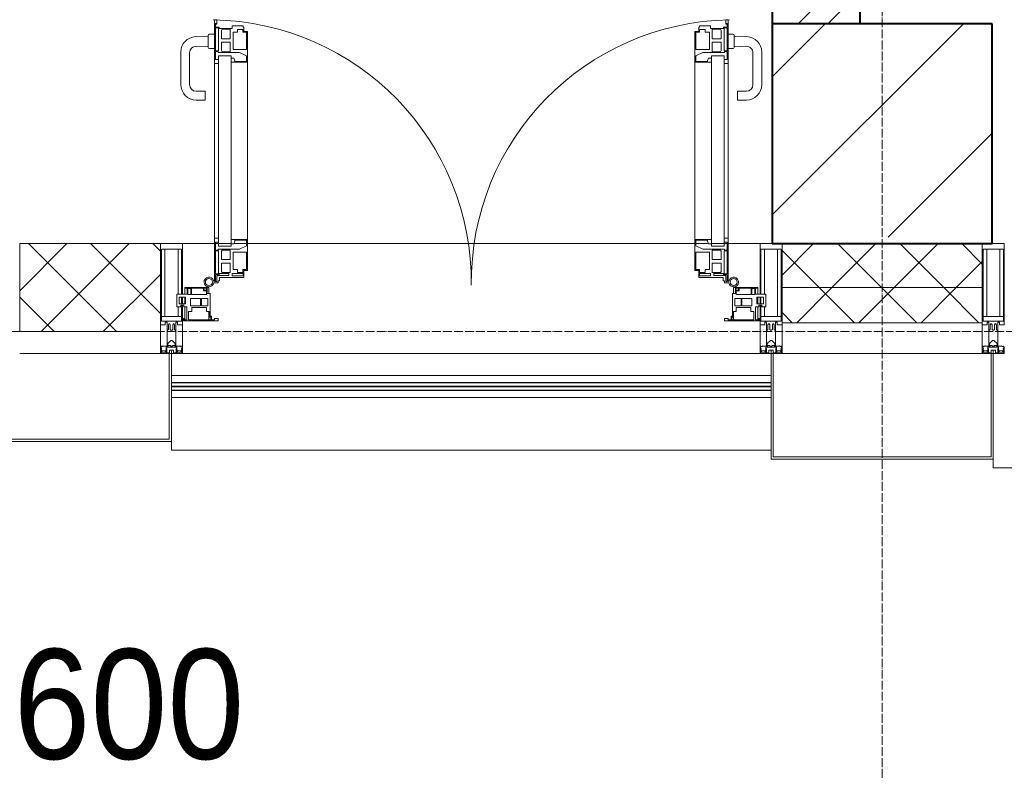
# Model space of a CAD drawing. Header units: millimetres. Extents: x -816133 to 919604, y 87941 to 147341.
# Tile 64 of 201: x -40012 to -37774, y 119574 to 121283. Entities that reach past the tile are written whole.
import ezdxf

# ---------------------------------------------------------------- set-up
doc = ezdxf.new("R2010")
doc.units = ezdxf.units.MM
doc.linetypes.add('ADSK_Линия сетки', pattern=[25, 20, -2.5, 0, -2.5])
doc.linetypes.add('Линия сетки', pattern=[25, 20, -2.5, 0, -2.5])
for name, color, linetype, lineweight in [('A-010-D_DIM', 7, 'Continuous', 9), ('A-200-M_WALL', 7, 'Continuous', 18), ('A-200-M_WALL_INT', 7, 'Continuous', 18), ('A-200-M_WALL_PAT', 7, 'Continuous', 40), ('A-214-M_CURT_WALL', 7, 'Continuous', 18), ('A-215-M_CURT_PANEL', 7, 'Continuous', 18), ('A-280-M_COLUMN', 7, 'Continuous', 18), ('A-325-M_DOOR', 7, 'Continuous', 18), ('S-280-M_COLUMN', 7, 'Continuous', 18), ('Z-030-M_GRID', 7, 'Continuous', 9), ('Z-060-M_DETAIL', 7, 'Continuous', 18), ('Поручни', 252, 'Continuous', 5), ('СС-011-ПОЖ-СИГНАЛИЗАЦИЯ', 1, 'Continuous', 30)]:
    doc.layers.add(name, color=color, linetype=linetype, lineweight=lineweight)
doc.styles.add('Arial_3', font='arial.ttf', dxfattribs={"width": 0.9, "height": 500})

# ---------------------------------------------------------------- blocks, each defined once
blk = doc.blocks.new('10эт')
at = {"layer": 'S-280-M_COLUMN', "lineweight": 9}
h = blk.add_hatch(dxfattribs=at)
h.set_pattern_fill('FP_19', color=9, style=0, pattern_type=2)
h.set_pattern_definition([(45, (221501.7, 104051.05), (-314.309, 314.309), []), (45, (221816.03, 104051.05), (-314.309, 314.309), [555.625, -111.125, 3.353, -107.772])])
h.paths.add_polyline_path([(322501.7, 119651.1), (322501.7, 120151.1), (322001.7, 120151.1), (322001.7, 119651.1), (322179.8, 119651.1)])
at = {"layer": 'A-200-M_WALL', "color": 9, "lineweight": 9}
for p, q in [((320611.7, 119651.1), (320291.7, 119651.1)), ((320291.7, 119651.1), (320291.7, 119451.1)), ((320611.7, 119451.1), (320611.7, 119651.1)), ((322024.2, 119651.1), (322024.2, 119471.1)), ((322479.2, 119471.1), (322479.2, 119651.1)), ((322479.2, 119551.1), (322024.2, 119551.1)), ((322024.2, 119471.1), (322479.2, 119471.1)), ((320291.7, 119451.1), (320611.7, 119451.1))]:
    blk.add_line(p, q, dxfattribs=at)
at = {"layer": 'A-200-M_WALL_INT', "color": 9, "lineweight": 40}
for p, q in [((322201.7, 120151.1), (322201.7, 127081.1)), ((322001.7, 123311.1), (322001.7, 120151.1))]:
    blk.add_line(p, q, dxfattribs=at)
at = {"layer": 'A-200-M_WALL_PAT', "color": 9, "linetype": 'Continuous', "lineweight": 9}
for p, q in [((322061, 120151.1), (322201.7, 120291.7)), ((322128.4, 120151.1), (322201.7, 120224.4))]:
    blk.add_line(p, q, dxfattribs=at)
at = {"layer": 'A-200-M_WALL_PAT', "color": 9, "linetype": 'Continuous', "lineweight": 5}
for p, q in [((320291.7, 119543.9), (320398.9, 119651.1)), ((320511.6, 119451.1), (320311.6, 119651.1)), ((320340.3, 119451.1), (320540.3, 119651.1)), ((320611.7, 119492.3), (320453, 119651.1)), ((320611.7, 119633.8), (320594.4, 119651.1)), ((322024.2, 119579.3), (322096, 119651.1)), ((322137.4, 119551.1), (322237.4, 119651.1)), ((322250.1, 119551.1), (322150.1, 119651.1)), ((322278.8, 119551.1), (322378.8, 119651.1)), ((322391.5, 119551.1), (322291.5, 119651.1)), ((322479.2, 119604.7), (322432.9, 119651.1)), ((322108.7, 119551.1), (322024.2, 119635.5)), ((322420.2, 119551.1), (322479.2, 119610.1)), ((320481.7, 119451.1), (320611.7, 119581)), ((322057.4, 119471.1), (322137.4, 119551.1)), ((322188.7, 119471.1), (322108.7, 119551.1)), ((322198.8, 119471.1), (322278.8, 119551.1)), ((322330.1, 119471.1), (322250.1, 119551.1)), ((322340.2, 119471.1), (322420.2, 119551.1)), ((322471.5, 119471.1), (322391.5, 119551.1)), ((320370.2, 119451.1), (320291.7, 119529.5)), ((322047.2, 119471.1), (322024.2, 119494.1))]:
    blk.add_line(p, q, dxfattribs=at)
at = {"layer": 'A-214-M_CURT_WALL', "color": 9, "lineweight": 5, "extrusion": (0, 0, -1)}
for p, q in [((320611.7, 119651.1), (320611.7, 119401.1)), ((320661.7, 119651.1), (320611.7, 119651.1)), ((320661.7, 119536.2), (320661.7, 119651.1)), ((321974.2, 119651.1), (321974.2, 119536.2)), ((322001.7, 119651.1), (321974.2, 119651.1)), ((322024.2, 119401.1), (322024.2, 119651.1)), ((322479.2, 119651.1), (322479.2, 119401.1)), ((322529.2, 119651.1), (322501.7, 119651.1)), ((320661.7, 119514.4), (320661.7, 119529.4)), ((321974.2, 119529.4), (321974.2, 119514.4)), ((320661.7, 119401.1), (320661.7, 119511.2)), ((321974.2, 119511.2), (321974.2, 119401.1)), ((320611.7, 119401.1), (320631.7, 119401.1)), ((320636.7, 119401.1), (320661.7, 119401.1)), ((321974.2, 119401.1), (321999.2, 119401.1)), ((322004.2, 119401.1), (322024.2, 119401.1)), ((322479.2, 119401.1), (322499.2, 119401.1)), ((322504.2, 119401.1), (322529.2, 119401.1))]:
    blk.add_line(p, q, dxfattribs=at)
at = {"layer": 'A-214-M_CURT_WALL', "color": 9, "lineweight": 5}
for p, q in [((320734.3, 119651.1), (320661.7, 119651.1)), ((320772, 119651.1), (320736.4, 119651.1)), ((320807.4, 119651.1), (320778.8, 119651.1)), ((321826.2, 119651.1), (320809.7, 119651.1)), ((321857.1, 119651.1), (321828.5, 119651.1)), ((321899.6, 119651.1), (321863.9, 119651.1)), ((321974.2, 119651.1), (321901.7, 119651.1)), ((321974.2, 119401.1), (320661.7, 119401.1))]:
    blk.add_line(p, q, dxfattribs=at)
at = {"layer": 'A-215-M_CURT_PANEL', "color": 9, "lineweight": 5}
for p, q in [((320717.7, 119551.1), (320666.7, 119551.1)), ((320666.7, 119551.1), (320666.7, 119549.6)), ((320710.4, 119549.8), (320716.4, 119549.8)), ((320710.4, 119545.5), (320710.4, 119549.8)), ((320716.4, 119549.8), (320716.4, 119545.5)), ((320717.7, 119537.6), (320717.7, 119551.1)), ((320721.7, 119551.1), (320717.7, 119551.1)), ((320721.7, 119537.6), (320721.7, 119551.1)), ((321914.2, 119551.1), (321914.2, 119537.6)), ((321918.2, 119551.1), (321914.2, 119551.1)), ((321969.2, 119551.1), (321918.2, 119551.1)), ((321918.2, 119551.1), (321918.2, 119537.6)), ((321919.5, 119545.5), (321919.5, 119549.8)), ((321919.5, 119549.8), (321925.5, 119549.8)), ((321925.5, 119549.8), (321925.5, 119545.5)), ((321969.2, 119549.6), (321969.2, 119551.1)), ((320672.1, 119536.2), (320648.7, 119536.2)), ((320648.7, 119536.2), (320648.7, 119507.7)), ((320653.8, 119514.4), (320653.8, 119529.4)), ((320653.8, 119529.4), (320668.8, 119529.4)), ((320666.7, 119549.6), (320672.1, 119549.6)), ((320666.7, 119549.6), (320666.7, 119536.2)), ((320666.7, 119529.4), (320666.7, 119514.4)), ((320668.8, 119529.4), (320668.8, 119514.4)), ((320672.1, 119549.6), (320672.1, 119536.2)), ((320673.7, 119535.6), (320673.7, 119549.3)), ((320673.7, 119549.3), (320680.7, 119549.3)), ((320680.7, 119535.6), (320673.7, 119535.6)), ((320680.7, 119549.3), (320680.7, 119535.6)), ((320682.1, 119535.3), (320682.1, 119549.5)), ((320682.1, 119549.5), (320709.1, 119549.5)), ((320716.1, 119535.3), (320682.1, 119535.3)), ((320709.1, 119549.5), (320709.1, 119543.9)), ((320709.1, 119543.9), (320716.1, 119543.9)), ((320716.4, 119545.5), (320710.4, 119545.5)), ((320716.1, 119543.9), (320716.1, 119535.3)), ((320724.7, 119537.6), (320717.7, 119537.6)), ((320724.7, 119485.9), (320724.7, 119537.6)), ((321918.2, 119537.6), (321911.2, 119537.6)), ((321911.2, 119537.6), (321911.2, 119485.9)), ((321925.5, 119545.5), (321919.5, 119545.5)), ((321919.8, 119535.3), (321919.8, 119543.9)), ((321919.8, 119543.9), (321926.8, 119543.9)), ((321953.8, 119535.3), (321919.8, 119535.3)), ((321926.8, 119543.9), (321926.8, 119549.5)), ((321926.8, 119549.5), (321953.8, 119549.5)), ((321953.8, 119549.5), (321953.8, 119535.3)), ((321955.2, 119549.3), (321962.2, 119549.3)), ((321955.2, 119535.6), (321955.2, 119549.3)), ((321962.2, 119535.6), (321955.2, 119535.6)), ((321962.2, 119549.3), (321962.2, 119535.6)), ((321963.8, 119536.2), (321963.8, 119549.6)), ((321963.8, 119549.6), (321969.2, 119549.6)), ((321987.2, 119536.2), (321963.8, 119536.2)), ((321967.1, 119529.4), (321982.1, 119529.4)), ((321967.1, 119514.4), (321967.1, 119529.4)), ((321969.2, 119536.2), (321969.2, 119549.6)), ((321969.2, 119514.4), (321969.2, 119529.4)), ((321982.1, 119529.4), (321982.1, 119514.4)), ((321987.2, 119507.7), (321987.2, 119536.2)), ((320648.7, 119507.7), (320657.7, 119507.7)), ((320668.8, 119514.4), (320653.8, 119514.4)), ((320657.7, 119507.7), (320657.7, 119511.2)), ((320657.7, 119511.2), (320664.7, 119511.2)), ((320664.7, 119511.2), (320664.7, 119507.7)), ((320664.7, 119507.7), (320671.7, 119507.7)), ((320666.7, 119507.7), (320666.7, 119477.8)), ((320671.7, 119507.7), (320671.7, 119477.8)), ((320680.1, 119509.8), (320680.1, 119526)), ((320680.1, 119526), (320702.8, 119526)), ((320702.8, 119509.8), (320680.1, 119509.8)), ((320682.7, 119496.6), (320682.7, 119506)), ((320682.7, 119506), (320715.9, 119506)), ((320702.8, 119526), (320702.8, 119509.8)), ((320705, 119509.8), (320705, 119526)), ((320705, 119526), (320719.3, 119526)), ((320719.3, 119509.8), (320705, 119509.8)), ((320715.9, 119506), (320715.9, 119496.6)), ((320719.3, 119526), (320719.3, 119509.8)), ((321916.7, 119526), (321930.9, 119526)), ((321916.7, 119509.8), (321916.7, 119526)), ((321930.9, 119509.8), (321916.7, 119509.8)), ((321920, 119496.6), (321920, 119506)), ((321920, 119506), (321953.2, 119506)), ((321930.9, 119526), (321930.9, 119509.8)), ((321933.1, 119526), (321955.8, 119526)), ((321933.1, 119509.8), (321933.1, 119526)), ((321955.8, 119509.8), (321933.1, 119509.8)), ((321953.2, 119506), (321953.2, 119496.6)), ((321955.8, 119526), (321955.8, 119509.8)), ((321964.2, 119477.8), (321964.2, 119507.7)), ((321964.2, 119507.7), (321971.2, 119507.7)), ((321982.1, 119514.4), (321967.1, 119514.4)), ((321969.2, 119477.8), (321969.2, 119507.7)), ((321971.2, 119507.7), (321971.2, 119511.2)), ((321971.2, 119511.2), (321978.2, 119511.2)), ((321978.2, 119511.2), (321978.2, 119507.7)), ((321978.2, 119507.7), (321987.2, 119507.7)), ((320675.5, 119477.4), (320675.5, 119496.6)), ((320675.5, 119496.6), (320682.7, 119496.6)), ((320715.9, 119496.6), (320722.2, 119496.6)), ((320721.7, 119477.2), (320721.7, 119496.6)), ((320722.2, 119496.6), (320722.2, 119490.1)), ((320722.2, 119490.1), (320723, 119489.3)), ((320723, 119489.3), (320723, 119484.2)), ((320723, 119484.2), (320726, 119484.2)), ((320727.7, 119485.9), (320724.7, 119485.9)), ((320726, 119484.2), (320726, 119477.4)), ((320727.7, 119477.6), (320727.7, 119485.9)), ((321911.2, 119485.9), (321908.2, 119485.9)), ((321908.2, 119485.9), (321908.2, 119477.6)), ((321909.9, 119477.4), (321909.9, 119484.2)), ((321909.9, 119484.2), (321912.9, 119484.2)), ((321912.9, 119489.3), (321913.7, 119490.1)), ((321912.9, 119484.2), (321912.9, 119489.3)), ((321913.7, 119490.1), (321913.7, 119496.6)), ((321913.7, 119496.6), (321920, 119496.6)), ((321914.2, 119496.6), (321914.2, 119477.2)), ((321953.2, 119496.6), (321960.4, 119496.6)), ((321960.4, 119496.6), (321960.4, 119477.4)), ((320665.2, 119480.5), (320663.7, 119480.5)), ((320663.7, 119480.5), (320663.7, 119475.6)), ((320663.7, 119475.6), (320742.7, 119475.6)), ((320665.2, 119477.8), (320665.2, 119480.5)), ((320671.7, 119477.8), (320665.2, 119477.8)), ((320726, 119477.4), (320675.5, 119477.4)), ((320734.1, 119477.6), (320727.7, 119477.6)), ((320742.7, 119480.6), (320734.1, 119480.6)), ((320734.1, 119480.6), (320734.1, 119477.6)), ((320742.7, 119475.6), (320742.7, 119480.6)), ((321901.8, 119480.6), (321893.2, 119480.6)), ((321893.2, 119480.6), (321893.2, 119475.6)), ((321893.2, 119475.6), (321972.2, 119475.6)), ((321901.8, 119477.6), (321901.8, 119480.6)), ((321908.2, 119477.6), (321901.8, 119477.6)), ((321960.4, 119477.4), (321909.9, 119477.4)), ((321970.7, 119477.8), (321964.2, 119477.8)), ((321972.2, 119480.5), (321970.7, 119480.5)), ((321970.7, 119480.5), (321970.7, 119477.8)), ((321972.2, 119475.6), (321972.2, 119480.5))]:
    blk.add_line(p, q, dxfattribs=at)
at = {"layer": 'A-280-M_COLUMN', "color": 9, "lineweight": 5}
for p, q in [((320611.7, 119401.1), (320291.7, 119401.1)), ((320631.7, 119401.1), (320636.7, 119401.1)), ((320631.7, 119206.1), (320631.7, 119401.1)), ((320636.7, 119401.1), (320636.7, 119201.1)), ((321999.2, 119401.1), (322004.2, 119401.1)), ((321999.2, 119161.1), (321999.2, 119401.1)), ((322004.2, 119401.1), (322004.2, 119166.1)), ((322479.2, 119401.1), (322024.2, 119401.1)), ((322499.2, 119401.1), (322504.2, 119401.1)), ((322499.2, 119166.1), (322499.2, 119401.1)), ((322504.2, 119401.1), (322504.2, 119161.1)), ((320636.7, 119201.1), (320266.7, 119201.1)), ((320271.7, 119206.1), (320631.7, 119206.1)), ((320636.7, 119181.1), (320636.7, 119201.1)), ((320636.7, 119181.1), (321999.2, 119181.1)), ((322504.2, 119161.1), (321999.2, 119161.1)), ((322004.2, 119166.1), (322499.2, 119166.1)), ((322504.2, 119141.1), (322504.2, 119161.1)), ((322504.2, 119141.1), (323866.7, 119141.1))]:
    blk.add_line(p, q, dxfattribs=at)
at = {"layer": 'A-325-M_DOOR', "color": 9, "lineweight": 5}
for p, q in [((320734.3, 120060.4), (320734.3, 120160)), ((320734.3, 120160), (320739.4, 120160)), ((320734.3, 120060.4), (320734.3, 120160)), ((320734.3, 120160), (320739.4, 120160)), ((320739.4, 120160), (320739.4, 120150)), ((320739.4, 120160), (320739.4, 120150)), ((321901.7, 120160), (321896.6, 120160)), ((321896.6, 120160), (321896.6, 120150)), ((321901.7, 120160), (321896.6, 120160)), ((321896.6, 120160), (321896.6, 120150)), ((321901.7, 120060.4), (321901.7, 120160)), ((321901.7, 120060.4), (321901.7, 120160)), ((320736.4, 120151.4), (320736.4, 120143.4)), ((320738.2, 120151.4), (320736.4, 120151.4)), ((320736.4, 120151.4), (320736.4, 120143.4)), ((320738.2, 120151.4), (320736.4, 120151.4)), ((320736.4, 120143.4), (320745.1, 120143.4)), ((320736.4, 120143.4), (320745.1, 120143.4)), ((320736.4, 120141.7), (320736.4, 120089.3)), ((320743.4, 120141.7), (320736.4, 120141.7)), ((320736.4, 120141.7), (320736.4, 120089.3)), ((320743.4, 120141.7), (320736.4, 120141.7)), ((320738.2, 120150), (320738.2, 120151.4)), ((320738.2, 120150), (320738.2, 120151.4)), ((320739.4, 120150), (320738.2, 120150)), ((320739.4, 120150), (320738.2, 120150)), ((320743.4, 120089.3), (320743.4, 120141.7)), ((320743.4, 120089.3), (320743.4, 120141.7)), ((320745.1, 120143.4), (320745.1, 120140.4)), ((320745.1, 120143.4), (320745.1, 120140.4)), ((320745.1, 120140.4), (320774.4, 120140.4)), ((320745.1, 120140.4), (320774.4, 120140.4)), ((320751.9, 120138.6), (320750.4, 120135.9)), ((320751.9, 120138.6), (320750.4, 120135.9)), ((320750.4, 120135.9), (320750.4, 120116.9)), ((320750.4, 120135.9), (320750.4, 120116.9)), ((320770.3, 120138.6), (320751.9, 120138.6)), ((320770.3, 120138.6), (320751.9, 120138.6)), ((320770.3, 120116.9), (320770.3, 120138.6)), ((320770.3, 120116.9), (320770.3, 120138.6)), ((320774.4, 120145.9), (320799.4, 120145.9)), ((320774.4, 120140.4), (320774.4, 120145.9)), ((320774.4, 120145.9), (320799.4, 120145.9)), ((320774.4, 120140.4), (320774.4, 120145.9)), ((320776.7, 120131.6), (320776.7, 120092.1)), ((320786.8, 120131.6), (320776.7, 120131.6)), ((320776.7, 120131.6), (320776.7, 120092.1)), ((320786.8, 120131.6), (320776.7, 120131.6)), ((320786.8, 120138.2), (320786.8, 120131.6)), ((320799.2, 120138.2), (320786.8, 120138.2)), ((320786.8, 120138.2), (320786.8, 120131.6)), ((320799.2, 120138.2), (320786.8, 120138.2)), ((320799.2, 120131.6), (320799.2, 120138.2)), ((320799.2, 120131.6), (320799.2, 120138.2)), ((320807.4, 120131.6), (320799.2, 120131.6)), ((320807.4, 120131.6), (320799.2, 120131.6)), ((320799.4, 120145.9), (320799.4, 120142.9)), ((320799.4, 120145.9), (320799.4, 120142.9)), ((320799.4, 120142.9), (320800.9, 120142.9)), ((320799.4, 120142.9), (320800.9, 120142.9)), ((320800.9, 120142.9), (320800.9, 120133.3)), ((320800.9, 120142.9), (320800.9, 120133.3)), ((320800.9, 120133.3), (320809.7, 120133.3)), ((320800.9, 120133.3), (320809.7, 120133.3)), ((320807.4, 120092.1), (320807.4, 120131.6)), ((320807.4, 120092.1), (320807.4, 120131.6)), ((320809.7, 120133.3), (320809.7, 120063.4)), ((320809.7, 120133.3), (320809.7, 120063.4)), ((321835.1, 120133.3), (321826.2, 120133.3)), ((321826.2, 120133.3), (321826.2, 120063.4)), ((321835.1, 120133.3), (321826.2, 120133.3)), ((321826.2, 120133.3), (321826.2, 120063.4)), ((321828.6, 120092.1), (321828.6, 120131.6)), ((321828.6, 120131.6), (321836.8, 120131.6)), ((321828.6, 120092.1), (321828.6, 120131.6)), ((321828.6, 120131.6), (321836.8, 120131.6)), ((321836.6, 120142.9), (321835.1, 120142.9)), ((321835.1, 120142.9), (321835.1, 120133.3)), ((321836.6, 120142.9), (321835.1, 120142.9)), ((321835.1, 120142.9), (321835.1, 120133.3)), ((321861.6, 120145.9), (321836.6, 120145.9)), ((321836.6, 120145.9), (321836.6, 120142.9)), ((321861.6, 120145.9), (321836.6, 120145.9)), ((321836.6, 120145.9), (321836.6, 120142.9)), ((321836.8, 120131.6), (321836.8, 120138.2)), ((321836.8, 120138.2), (321849.2, 120138.2)), ((321836.8, 120131.6), (321836.8, 120138.2)), ((321836.8, 120138.2), (321849.2, 120138.2)), ((321849.2, 120138.2), (321849.2, 120131.6)), ((321849.2, 120138.2), (321849.2, 120131.6)), ((321849.2, 120131.6), (321859.3, 120131.6)), ((321849.2, 120131.6), (321859.3, 120131.6)), ((321859.3, 120131.6), (321859.3, 120092.1)), ((321859.3, 120131.6), (321859.3, 120092.1)), ((321861.6, 120140.4), (321861.6, 120145.9)), ((321861.6, 120140.4), (321861.6, 120145.9)), ((321890.9, 120140.4), (321861.6, 120140.4)), ((321890.9, 120140.4), (321861.6, 120140.4)), ((321865.7, 120116.9), (321865.7, 120138.6)), ((321865.7, 120138.6), (321884, 120138.6)), ((321865.7, 120116.9), (321865.7, 120138.6)), ((321865.7, 120138.6), (321884, 120138.6)), ((321884, 120138.6), (321885.6, 120135.9)), ((321884, 120138.6), (321885.6, 120135.9)), ((321885.6, 120135.9), (321885.6, 120116.9)), ((321885.6, 120135.9), (321885.6, 120116.9)), ((321899.6, 120143.4), (321890.9, 120143.4)), ((321890.9, 120143.4), (321890.9, 120140.4)), ((321899.6, 120143.4), (321890.9, 120143.4)), ((321890.9, 120143.4), (321890.9, 120140.4)), ((321892.6, 120089.3), (321892.6, 120141.7)), ((321892.6, 120141.7), (321899.6, 120141.7)), ((321892.6, 120089.3), (321892.6, 120141.7)), ((321892.6, 120141.7), (321899.6, 120141.7)), ((321896.6, 120150), (321897.8, 120150)), ((321896.6, 120150), (321897.8, 120150)), ((321897.8, 120150), (321897.8, 120151.4)), ((321897.8, 120151.4), (321899.6, 120151.4)), ((321897.8, 120150), (321897.8, 120151.4)), ((321897.8, 120151.4), (321899.6, 120151.4)), ((321899.6, 120151.4), (321899.6, 120143.4)), ((321899.6, 120151.4), (321899.6, 120143.4)), ((321899.6, 120141.7), (321899.6, 120089.3)), ((321899.6, 120141.7), (321899.6, 120089.3)), ((320720.4, 120122.7), (320691.5, 120121.7)), ((320720.4, 120124.6), (320720.4, 120097.1)), ((320734.4, 120127.1), (320722.9, 120127.1)), ((320750.4, 120116.9), (320770.3, 120116.9)), ((320750.4, 120116.9), (320770.3, 120116.9)), ((320750.4, 120109), (320750.4, 120090)), ((320770.3, 120109), (320750.4, 120109)), ((320750.4, 120109), (320750.4, 120090)), ((320770.3, 120109), (320750.4, 120109)), ((320770.3, 120087.3), (320770.3, 120109)), ((320770.3, 120087.3), (320770.3, 120109)), ((321885.6, 120116.9), (321865.7, 120116.9)), ((321885.6, 120116.9), (321865.7, 120116.9)), ((321865.7, 120109), (321885.6, 120109)), ((321865.7, 120087.3), (321865.7, 120109)), ((321865.7, 120109), (321885.6, 120109)), ((321865.7, 120087.3), (321865.7, 120109)), ((321885.6, 120109), (321885.6, 120090)), ((321885.6, 120109), (321885.6, 120090)), ((321901.6, 120127.1), (321913.1, 120127.1)), ((321915.6, 120124.6), (321915.6, 120097.1)), ((321915.6, 120122.7), (321944.4, 120121.7)), ((320657.9, 120086.7), (320657.9, 120012.6)), ((320693.4, 120099.8), (320720.4, 120098.8)), ((320722.9, 120094.6), (320734.4, 120094.6)), ((320736.4, 120089.3), (320743.4, 120089.3)), ((320736.4, 120089.3), (320743.4, 120089.3)), ((320736.4, 120087.6), (320736.4, 120069.5)), ((320742.6, 120087.6), (320736.4, 120087.6)), ((320736.4, 120087.6), (320736.4, 120069.5)), ((320742.6, 120087.6), (320736.4, 120087.6)), ((320742.6, 120085.6), (320742.6, 120087.6)), ((320742.6, 120085.6), (320742.6, 120087.6)), ((320750.4, 120090), (320751.9, 120087.3)), ((320750.4, 120090), (320751.9, 120087.3)), ((320751.9, 120087.3), (320770.3, 120087.3)), ((320751.9, 120087.3), (320770.3, 120087.3)), ((320776.7, 120092.1), (320807.4, 120092.1)), ((320776.7, 120092.1), (320807.4, 120092.1)), ((321859.3, 120092.1), (321828.6, 120092.1)), ((321859.3, 120092.1), (321828.6, 120092.1)), ((321884, 120087.3), (321865.7, 120087.3)), ((321884, 120087.3), (321865.7, 120087.3)), ((321885.6, 120090), (321884, 120087.3)), ((321885.6, 120090), (321884, 120087.3)), ((321899.6, 120089.3), (321892.6, 120089.3)), ((321899.6, 120089.3), (321892.6, 120089.3)), ((321893.4, 120085.6), (321893.4, 120087.6)), ((321893.4, 120087.6), (321899.6, 120087.6)), ((321893.4, 120085.6), (321893.4, 120087.6)), ((321893.4, 120087.6), (321899.6, 120087.6)), ((321899.6, 120087.6), (321899.6, 120069.5)), ((321899.6, 120087.6), (321899.6, 120069.5)), ((321913.1, 120094.6), (321901.6, 120094.6)), ((321942.5, 120099.8), (321915.6, 120098.8)), ((321978.1, 120086.7), (321978.1, 120012.6)), ((320677.9, 120012.6), (320677.9, 120084.8)), ((320734.3, 119645.3), (320734.3, 120078.4)), ((320736.4, 120069.5), (320743.4, 120069.5)), ((320736.4, 120069.5), (320743.4, 120069.5)), ((320791.6, 120085.6), (320742.6, 120085.6)), ((320791.6, 120085.6), (320742.6, 120085.6)), ((320743.4, 120078.4), (320772, 120078.4)), ((320743.4, 119645.3), (320743.4, 120078.4)), ((320743.4, 120069.5), (320743.4, 120060.4)), ((320743.4, 120069.5), (320743.4, 120060.4)), ((320772, 120078.4), (320772, 119645.3)), ((320772, 120073), (320778.7, 120073)), ((320772, 120063.4), (320772, 120073)), ((320772, 120073), (320778.7, 120073)), ((320772, 120063.4), (320772, 120073)), ((320778.7, 120073), (320780.9, 120066.9)), ((320778.7, 120073), (320780.9, 120066.9)), ((320780.9, 120066.9), (320780.9, 120064.9)), ((320780.9, 120066.9), (320780.9, 120064.9)), ((320780.9, 120064.9), (320807.4, 120064.9)), ((320780.9, 120064.9), (320807.4, 120064.9)), ((320807.4, 120077.9), (320791.6, 120085.6)), ((320807.4, 120077.9), (320791.6, 120085.6)), ((320807.4, 120064.9), (320807.4, 120077.9)), ((320807.4, 120064.9), (320807.4, 120077.9)), ((321828.5, 120077.9), (321844.3, 120085.6)), ((321828.5, 120077.9), (321844.3, 120085.6)), ((321828.5, 120064.9), (321828.5, 120077.9)), ((321828.5, 120064.9), (321828.5, 120077.9)), ((321855.1, 120064.9), (321828.5, 120064.9)), ((321855.1, 120064.9), (321828.5, 120064.9)), ((321844.3, 120085.6), (321893.4, 120085.6)), ((321844.3, 120085.6), (321893.4, 120085.6)), ((321857.3, 120073), (321855.1, 120066.9)), ((321857.3, 120073), (321855.1, 120066.9)), ((321855.1, 120066.9), (321855.1, 120064.9)), ((321855.1, 120066.9), (321855.1, 120064.9)), ((321863.9, 120073), (321857.3, 120073)), ((321863.9, 120073), (321857.3, 120073)), ((321863.9, 120078.4), (321863.9, 119645.3)), ((321892.6, 120078.4), (321863.9, 120078.4)), ((321863.9, 120063.4), (321863.9, 120073)), ((321863.9, 120063.4), (321863.9, 120073)), ((321892.6, 119645.3), (321892.6, 120078.4)), ((321899.6, 120069.5), (321892.6, 120069.5)), ((321892.6, 120069.5), (321892.6, 120060.4)), ((321899.6, 120069.5), (321892.6, 120069.5)), ((321892.6, 120069.5), (321892.6, 120060.4)), ((321901.7, 119645.3), (321901.7, 120078.4)), ((321958.1, 120012.6), (321958.1, 120084.8)), ((320743.4, 120060.4), (320734.3, 120060.4)), ((320743.4, 120060.4), (320734.3, 120060.4)), ((320809.7, 120063.4), (320772, 120063.4)), ((320809.7, 120063.4), (320772, 120063.4)), ((320809.7, 120063.4), (320809.7, 119660.3)), ((321826.2, 120063.4), (321863.9, 120063.4)), ((321826.2, 120063.4), (321863.9, 120063.4)), ((321826.2, 120063.4), (321826.2, 119660.3)), ((321892.6, 120060.4), (321901.7, 120060.4)), ((321892.6, 120060.4), (321901.7, 120060.4)), ((320712.9, 119997.6), (320692.9, 119997.6)), ((320712.9, 119977.6), (320712.9, 119997.6)), ((321923.1, 119977.6), (321923.1, 119997.6)), ((321923.1, 119997.6), (321943.1, 119997.6)), ((320692.9, 119977.6), (320712.9, 119977.6)), ((321943.1, 119977.6), (321923.1, 119977.6)), ((320734.3, 119663.3), (320743.4, 119663.3)), ((320734.3, 119565.3), (320734.3, 119663.3)), ((320743.4, 119663.3), (320743.4, 119654.2)), ((321901.7, 119663.3), (321892.6, 119663.3)), ((321892.6, 119663.3), (321892.6, 119654.2)), ((321901.7, 119565.3), (321901.7, 119663.3)), ((320736.4, 119654.2), (320736.4, 119636.1)), ((320743.4, 119654.2), (320736.4, 119654.2)), ((320743.4, 119645.3), (320772, 119645.3)), ((320772, 119660.3), (320809.7, 119660.3)), ((320772, 119650.6), (320772, 119660.3)), ((320778.7, 119650.6), (320772, 119650.6)), ((320780.9, 119656.7), (320778.7, 119650.6)), ((320780.9, 119658.8), (320780.9, 119656.7)), ((320807.4, 119658.8), (320780.9, 119658.8)), ((320791.6, 119638.1), (320807.4, 119645.8)), ((320807.4, 119645.8), (320807.4, 119658.8)), ((320809.7, 119660.3), (320809.7, 119590.3)), ((321863.9, 119660.3), (321826.2, 119660.3)), ((321826.2, 119660.3), (321826.2, 119590.3)), ((321828.5, 119645.8), (321828.5, 119658.8)), ((321828.5, 119658.8), (321855.1, 119658.8)), ((321844.3, 119638.1), (321828.5, 119645.8)), ((321855.1, 119658.8), (321855.1, 119656.7)), ((321855.1, 119656.7), (321857.3, 119650.6)), ((321857.3, 119650.6), (321863.9, 119650.6)), ((321863.9, 119650.6), (321863.9, 119660.3)), ((321892.6, 119645.3), (321863.9, 119645.3)), ((321892.6, 119654.2), (321899.6, 119654.2)), ((321899.6, 119654.2), (321899.6, 119636.1)), ((320736.4, 119636.1), (320742.6, 119636.1)), ((320736.4, 119634.4), (320736.4, 119582)), ((320743.4, 119634.4), (320736.4, 119634.4)), ((320742.6, 119638.1), (320791.6, 119638.1)), ((320742.6, 119636.1), (320742.6, 119638.1)), ((320743.4, 119582), (320743.4, 119634.4)), ((320751.9, 119636.3), (320750.4, 119633.7)), ((320750.4, 119633.7), (320750.4, 119614.6)), ((320770.3, 119636.3), (320751.9, 119636.3)), ((320770.3, 119614.6), (320770.3, 119636.3)), ((320776.7, 119631.6), (320776.7, 119592.1)), ((320807.4, 119631.6), (320776.7, 119631.6)), ((320807.4, 119592), (320807.4, 119631.6)), ((321828.6, 119631.6), (321859.3, 119631.6)), ((321828.6, 119592), (321828.6, 119631.6)), ((321893.4, 119638.1), (321844.3, 119638.1)), ((321859.3, 119631.6), (321859.3, 119592.1)), ((321865.7, 119614.6), (321865.7, 119636.3)), ((321865.7, 119636.3), (321884, 119636.3)), ((321884, 119636.3), (321885.6, 119633.7)), ((321885.6, 119633.7), (321885.6, 119614.6)), ((321892.6, 119634.4), (321899.6, 119634.4)), ((321892.6, 119582), (321892.6, 119634.4)), ((321893.4, 119636.1), (321893.4, 119638.1)), ((321899.6, 119636.1), (321893.4, 119636.1)), ((321899.6, 119634.4), (321899.6, 119582)), ((320750.4, 119614.6), (320770.3, 119614.6)), ((320750.4, 119606.8), (320750.4, 119587.8)), ((320770.3, 119606.8), (320750.4, 119606.8)), ((320770.3, 119585.1), (320770.3, 119606.8)), ((321885.6, 119614.6), (321865.7, 119614.6)), ((321865.7, 119606.8), (321885.6, 119606.8)), ((321865.7, 119585.1), (321865.7, 119606.8)), ((321885.6, 119606.8), (321885.6, 119587.8)), ((320736.4, 119582), (320743.4, 119582)), ((320736.4, 119580.3), (320736.4, 119565.3)), ((320745.1, 119580.3), (320736.4, 119580.3)), ((320739.4, 119565.3), (320739.4, 119575.6)), ((320742.5, 119578.6), (320766.7, 119578.6)), ((320745.1, 119583.3), (320745.1, 119580.3)), ((320766.7, 119583.3), (320745.1, 119583.3)), ((320745.6, 119574.4), (320745.6, 119566.7)), ((320800.9, 119574.4), (320745.6, 119574.4)), ((320750.4, 119587.8), (320751.9, 119585.1)), ((320751.9, 119585.1), (320770.3, 119585.1)), ((320766.7, 119578.6), (320766.7, 119583.3)), ((320774.4, 119583.3), (320774.4, 119577.8)), ((320799.4, 119583.3), (320774.4, 119583.3)), ((320774.4, 119577.8), (320799.4, 119577.8)), ((320776.7, 119592.1), (320786.8, 119592.1)), ((320786.8, 119592.1), (320786.8, 119585.5)), ((320786.8, 119585.5), (320799.2, 119585.5)), ((320799.2, 119592), (320807.4, 119592)), ((320799.2, 119585.5), (320799.2, 119592)), ((320799.4, 119577.8), (320799.4, 119583.3)), ((320800.9, 119590.3), (320800.9, 119574.4)), ((320809.7, 119590.3), (320800.9, 119590.3)), ((321826.2, 119590.3), (321835.1, 119590.3)), ((321836.8, 119592), (321828.6, 119592)), ((321835.1, 119590.3), (321835.1, 119574.4)), ((321835.1, 119574.4), (321890.4, 119574.4)), ((321836.6, 119583.3), (321861.6, 119583.3)), ((321836.6, 119577.8), (321836.6, 119583.3)), ((321861.6, 119577.8), (321836.6, 119577.8)), ((321836.8, 119585.5), (321836.8, 119592)), ((321849.2, 119585.5), (321836.8, 119585.5)), ((321859.3, 119592.1), (321849.2, 119592.1)), ((321849.2, 119592.1), (321849.2, 119585.5)), ((321861.6, 119583.3), (321861.6, 119577.8)), ((321884, 119585.1), (321865.7, 119585.1)), ((321869.3, 119578.6), (321869.3, 119583.3)), ((321869.3, 119583.3), (321890.9, 119583.3)), ((321893.5, 119578.6), (321869.3, 119578.6)), ((321885.6, 119587.8), (321884, 119585.1)), ((321890.4, 119574.4), (321890.4, 119566.7)), ((321890.9, 119583.3), (321890.9, 119580.3)), ((321890.9, 119580.3), (321899.6, 119580.3)), ((321899.6, 119582), (321892.6, 119582)), ((321896.6, 119565.3), (321896.6, 119575.6)), ((321899.6, 119580.3), (321899.6, 119565.3)), ((320742.9, 119561.8), (320732.6, 119561.8)), ((320736.4, 119565.3), (320739.4, 119565.3)), ((320742.9, 119566.7), (320742.9, 119561.8)), ((320745.6, 119566.7), (320742.9, 119566.7)), ((321890.4, 119566.7), (321893.1, 119566.7)), ((321893.1, 119566.7), (321893.1, 119561.8)), ((321893.1, 119561.8), (321903.4, 119561.8)), ((321899.6, 119565.3), (321896.6, 119565.3))]:
    blk.add_line(p, q, dxfattribs=at)
for centre, radius, start, end in [((320721.7, 119563.7), 596.2, 359.296, 89.0613), ((321914.2, 119563.7), 596.2, 90.9387, 180.704), ((320692.9, 120086.7), 35, 92.1945, 180), ((320722.9, 120124.6), 2.5, 90, 180), ((321913.1, 120124.6), 2.5, 360, 90), ((321943.1, 120086.7), 35, 0, 87.8055), ((320692.9, 120084.8), 15, 87.8056, 180), ((320722.9, 120097.1), 2.5, 180, 270), ((321913.1, 120097.1), 2.5, 270, 360), ((321943.1, 120084.8), 15, 0, 92.1944), ((320692.9, 120012.6), 35, 180, 270), ((320692.9, 120012.6), 15, 180, 270), ((321943.1, 120012.6), 35, 270, 0), ((321943.1, 120012.6), 15, 270, 0), ((320721.7, 119563.7), 11, 16.047, 350.0284), ((320742.5, 119575.6), 3, 90, 180), ((321893.5, 119575.6), 3, 0, 90), ((321914.2, 119563.7), 11, 189.9716, 163.953), ((320721.7, 119563.7), 8, 90, 270), ((320721.7, 119563.7), 8, 270, 90), ((320734.3, 119567.3), 2.03, 196.0721, 270), ((321901.7, 119567.3), 2.03, 270, 343.9279), ((321914.2, 119563.7), 8, 90, 270), ((321914.2, 119563.7), 8, 270, 90)]:
    blk.add_arc(centre, radius, start, end, dxfattribs=at)
at = {"layer": 'S-280-M_COLUMN', "color": 9, "lineweight": 40}
for p, q in [((322501.7, 120151.1), (322001.7, 120151.1)), ((322001.7, 120151.1), (322001.7, 119651.1)), ((322501.7, 119651.1), (322501.7, 120151.1)), ((322001.7, 119651.1), (322501.7, 119651.1))]:
    blk.add_line(p, q, dxfattribs=at)
at = {"layer": 'Z-030-M_GRID', "color": 9, "linetype": 'Линия сетки'}
blk.add_line((322251.7, 116076.8), (322251.7, 137026.1), dxfattribs=at)
at = {"layer": 'Z-030-M_GRID', "color": 9, "linetype": 'ADSK_Линия сетки'}
blk.add_line((358421.7, 119451.1), (308438.4, 119451.1), dxfattribs=at)
at = {"layer": 'Z-060-M_DETAIL', "color": 9, "lineweight": 5}
for p, q in [((320611.7, 119466.3), (320611.7, 119651.1)), ((320611.7, 119651.1), (320636.7, 119651.1)), ((320661.7, 119651.1), (320636.7, 119651.1)), ((320661.7, 119536.2), (320661.7, 119651.1)), ((321974.2, 119536.2), (321974.2, 119651.1)), ((321974.2, 119651.1), (321999.2, 119651.1)), ((322024.2, 119651.1), (321999.2, 119651.1)), ((322024.2, 119466.3), (322024.2, 119651.1)), ((322479.2, 119466.3), (322479.2, 119651.1)), ((322479.2, 119651.1), (322504.2, 119651.1)), ((322529.2, 119651.1), (322504.2, 119651.1)), ((322529.2, 119466.3), (322529.2, 119651.1)), ((320613.7, 119638.4), (320636.7, 119638.4)), ((320613.7, 119638.4), (320613.7, 119474.6)), ((320621.8, 119485), (320621.8, 119638.4)), ((320659.7, 119638.4), (320636.7, 119638.4)), ((320651.6, 119536.2), (320651.6, 119638.4)), ((320659.7, 119638.4), (320659.7, 119536.2)), ((321976.2, 119638.4), (321999.2, 119638.4)), ((321976.2, 119638.4), (321976.2, 119536.2)), ((321984.3, 119536.2), (321984.3, 119638.4)), ((322022.2, 119638.4), (321999.2, 119638.4)), ((322014.1, 119485), (322014.1, 119638.4)), ((322022.2, 119638.4), (322022.2, 119474.6)), ((322481.2, 119638.4), (322504.2, 119638.4)), ((322481.2, 119638.4), (322481.2, 119474.6)), ((322489.3, 119485), (322489.3, 119638.4)), ((322527.2, 119638.4), (322504.2, 119638.4)), ((322519.1, 119485), (322519.1, 119638.4)), ((322527.2, 119638.4), (322527.2, 119474.6)), ((320659.7, 119529.4), (320659.7, 119514.4)), ((320661.7, 119514.4), (320661.7, 119529.4)), ((321974.2, 119514.4), (321974.2, 119529.4)), ((321976.2, 119529.4), (321976.2, 119514.4)), ((320651.6, 119485), (320651.6, 119507.7)), ((320659.7, 119511.2), (320659.7, 119474.6)), ((320661.7, 119466.3), (320661.7, 119511.2)), ((321974.2, 119466.3), (321974.2, 119511.2)), ((321976.2, 119511.2), (321976.2, 119474.6)), ((321984.3, 119485), (321984.3, 119507.7)), ((320636.7, 119485), (320613.7, 119485)), ((320636.7, 119485), (320659.7, 119485)), ((321999.2, 119485), (321976.2, 119485)), ((321999.2, 119485), (322022.2, 119485)), ((322504.2, 119485), (322481.2, 119485)), ((322504.2, 119485), (322527.2, 119485)), ((320622.7, 119466.3), (320611.7, 119466.3)), ((320636.2, 119474.6), (320613.7, 119474.6)), ((320622.7, 119472.3), (320622.7, 119466.3)), ((320626.7, 119472.3), (320622.7, 119472.3)), ((320626.7, 119454.1), (320626.7, 119472.3)), ((320629.7, 119466.3), (320630.9, 119468.3)), ((320629.7, 119466.3), (320629.7, 119455.7)), ((320632.6, 119468.3), (320630.9, 119468.3)), ((320632.6, 119468.3), (320633.8, 119466.1)), ((320633.8, 119466.1), (320633.8, 119455.7)), ((320637.2, 119474.6), (320659.7, 119474.6)), ((320640.9, 119468.3), (320639.6, 119466.1)), ((320639.6, 119466.1), (320639.6, 119455.7)), ((320640.9, 119468.3), (320642.6, 119468.3)), ((320643.8, 119466.3), (320642.6, 119468.3)), ((320643.8, 119466.3), (320643.8, 119455.7)), ((320646.7, 119472.3), (320650.7, 119472.3)), ((320646.7, 119454.1), (320646.7, 119472.3)), ((320650.7, 119472.3), (320650.7, 119466.3)), ((320650.7, 119466.3), (320661.7, 119466.3)), ((321985.2, 119466.3), (321974.2, 119466.3)), ((321998.7, 119474.6), (321976.2, 119474.6)), ((321985.2, 119472.3), (321985.2, 119466.3)), ((321989.2, 119472.3), (321985.2, 119472.3)), ((321989.2, 119454.1), (321989.2, 119472.3)), ((321992.2, 119466.3), (321993.4, 119468.3)), ((321992.2, 119466.3), (321992.2, 119455.7)), ((321995.1, 119468.3), (321993.4, 119468.3)), ((321995.1, 119468.3), (321996.3, 119466.1)), ((321996.3, 119466.1), (321996.3, 119455.7)), ((321999.7, 119474.6), (322022.2, 119474.6)), ((322003.4, 119468.3), (322002.1, 119466.1)), ((322002.1, 119466.1), (322002.1, 119455.7)), ((322003.4, 119468.3), (322005.1, 119468.3)), ((322006.3, 119466.3), (322005.1, 119468.3)), ((322006.3, 119466.3), (322006.3, 119455.7)), ((322009.2, 119472.3), (322013.2, 119472.3)), ((322009.2, 119454.1), (322009.2, 119472.3)), ((322013.2, 119472.3), (322013.2, 119466.3)), ((322013.2, 119466.3), (322024.2, 119466.3)), ((322490.2, 119466.3), (322479.2, 119466.3)), ((322503.7, 119474.6), (322481.2, 119474.6)), ((322490.2, 119472.3), (322490.2, 119466.3)), ((322494.2, 119472.3), (322490.2, 119472.3)), ((322494.2, 119454.1), (322494.2, 119472.3)), ((322497.2, 119466.3), (322498.4, 119468.3)), ((322497.2, 119466.3), (322497.2, 119455.7)), ((322500.1, 119468.3), (322498.4, 119468.3)), ((322500.1, 119468.3), (322501.3, 119466.1)), ((322501.3, 119466.1), (322501.3, 119455.7)), ((322504.7, 119474.6), (322527.2, 119474.6)), ((322508.4, 119468.3), (322507.1, 119466.1)), ((322507.1, 119466.1), (322507.1, 119455.7)), ((322508.4, 119468.3), (322510.1, 119468.3)), ((322511.3, 119466.3), (322510.1, 119468.3)), ((322511.3, 119466.3), (322511.3, 119455.7)), ((322514.2, 119472.3), (322518.2, 119472.3)), ((322514.2, 119454.1), (322514.2, 119472.3)), ((322518.2, 119472.3), (322518.2, 119466.3)), ((322518.2, 119466.3), (322529.2, 119466.3)), ((320628, 119454.1), (320626.7, 119454.1)), ((320626.7, 119454.1), (320626.7, 119418.1)), ((320628, 119454.1), (320629.7, 119455.7)), ((320635.4, 119454.1), (320633.8, 119455.7)), ((320636.7, 119454.1), (320635.4, 119454.1)), ((320636.7, 119454.1), (320638, 119454.1)), ((320638, 119454.1), (320639.6, 119455.7)), ((320645.4, 119454.1), (320643.8, 119455.7)), ((320645.4, 119454.1), (320646.7, 119454.1)), ((320646.7, 119454.1), (320646.7, 119418.1)), ((321990.5, 119454.1), (321989.2, 119454.1)), ((321989.2, 119454.1), (321989.2, 119418.1)), ((321990.5, 119454.1), (321992.2, 119455.7)), ((321997.9, 119454.1), (321996.3, 119455.7)), ((321999.2, 119454.1), (321997.9, 119454.1)), ((321999.2, 119454.1), (322000.5, 119454.1)), ((322000.5, 119454.1), (322002.1, 119455.7)), ((322007.9, 119454.1), (322006.3, 119455.7)), ((322007.9, 119454.1), (322009.2, 119454.1)), ((322009.2, 119454.1), (322009.2, 119418.1)), ((322495.5, 119454.1), (322494.2, 119454.1)), ((322494.2, 119454.1), (322494.2, 119418.1)), ((322495.5, 119454.1), (322497.2, 119455.7)), ((322502.9, 119454.1), (322501.3, 119455.7)), ((322504.2, 119454.1), (322502.9, 119454.1)), ((322504.2, 119454.1), (322505.5, 119454.1)), ((322505.5, 119454.1), (322507.1, 119455.7)), ((322512.9, 119454.1), (322511.3, 119455.7)), ((322512.9, 119454.1), (322514.2, 119454.1)), ((322514.2, 119454.1), (322514.2, 119418.1)), ((320612.9, 119415.6), (320611.7, 119415.3)), ((320614.4, 119418.1), (320612.9, 119418.1)), ((320612.9, 119418.1), (320612.9, 119415.6)), ((320614.2, 119411.6), (320612.9, 119415.6)), ((320614.4, 119418.1), (320614.4, 119417.1)), ((320614.4, 119417.1), (320615.4, 119417.1)), ((320617.7, 119418.7), (320615.4, 119417.1)), ((320618.3, 119417.7), (320617.7, 119418.7)), ((320629.3, 119417.7), (320618.3, 119417.7)), ((320624.5, 119410.1), (320624.5, 119415.9)), ((320624.5, 119415.9), (320636.7, 119415.9)), ((320626.7, 119418.1), (320629.2, 119418.1)), ((320628.2, 119424), (320635.2, 119431)), ((320628.2, 119419.5), (320628.2, 119424)), ((320629.2, 119419.5), (320628.2, 119419.5)), ((320629.2, 119418.1), (320629.2, 119419.5)), ((320629.3, 119419.1), (320629.3, 119417.7)), ((320634.1, 119419.1), (320629.3, 119419.1)), ((320634.1, 119419.1), (320634.1, 119417.9)), ((320634.1, 119417.9), (320636.7, 119417.9)), ((320635.2, 119431), (320636.7, 119431)), ((320638.2, 119431), (320636.7, 119431)), ((320639.3, 119417.9), (320636.7, 119417.9)), ((320636.7, 119415.9), (320636.7, 119417.9)), ((320636.7, 119415.9), (320636.7, 119417.9)), ((320648.9, 119415.9), (320636.7, 119415.9)), ((320645.2, 119424), (320638.2, 119431)), ((320639.3, 119419.1), (320639.3, 119417.9)), ((320639.3, 119419.1), (320644.1, 119419.1)), ((320644.1, 119419.1), (320644.1, 119417.7)), ((320644.1, 119417.7), (320655.1, 119417.7)), ((320644.2, 119419.5), (320645.2, 119419.5)), ((320644.2, 119418.1), (320644.2, 119419.5)), ((320646.7, 119418.1), (320644.2, 119418.1)), ((320645.2, 119419.5), (320645.2, 119424)), ((320648.9, 119410.1), (320648.9, 119415.9)), ((320655.1, 119417.7), (320655.7, 119418.7)), ((320655.7, 119418.7), (320658, 119417.1)), ((320659, 119417.1), (320658, 119417.1)), ((320659, 119418.1), (320659, 119417.1)), ((320659, 119418.1), (320660.6, 119418.1)), ((320659.2, 119411.6), (320660.6, 119415.6)), ((320660.6, 119418.1), (320660.6, 119415.6)), ((320660.6, 119415.6), (320661.7, 119415.3)), ((321975.4, 119415.6), (321974.2, 119415.3)), ((321976.9, 119418.1), (321975.4, 119418.1)), ((321975.4, 119418.1), (321975.4, 119415.6)), ((321976.7, 119411.6), (321975.4, 119415.6)), ((321976.9, 119418.1), (321976.9, 119417.1)), ((321976.9, 119417.1), (321977.9, 119417.1)), ((321980.2, 119418.7), (321977.9, 119417.1)), ((321980.8, 119417.7), (321980.2, 119418.7)), ((321991.8, 119417.7), (321980.8, 119417.7)), ((321987, 119410.1), (321987, 119415.9)), ((321987, 119415.9), (321999.2, 119415.9)), ((321989.2, 119418.1), (321991.7, 119418.1)), ((321990.7, 119424), (321997.7, 119431)), ((321990.7, 119419.5), (321990.7, 119424)), ((321991.7, 119419.5), (321990.7, 119419.5)), ((321991.7, 119418.1), (321991.7, 119419.5)), ((321991.8, 119419.1), (321991.8, 119417.7)), ((321996.6, 119419.1), (321991.8, 119419.1)), ((321996.6, 119419.1), (321996.6, 119417.9)), ((321996.6, 119417.9), (321999.2, 119417.9)), ((321997.7, 119431), (321999.2, 119431)), ((322000.7, 119431), (321999.2, 119431)), ((322001.8, 119417.9), (321999.2, 119417.9)), ((321999.2, 119415.9), (321999.2, 119417.9)), ((321999.2, 119415.9), (321999.2, 119417.9)), ((322011.4, 119415.9), (321999.2, 119415.9)), ((322007.7, 119424), (322000.7, 119431)), ((322001.8, 119419.1), (322001.8, 119417.9)), ((322001.8, 119419.1), (322006.6, 119419.1)), ((322006.6, 119419.1), (322006.6, 119417.7)), ((322006.6, 119417.7), (322017.6, 119417.7)), ((322006.7, 119419.5), (322007.7, 119419.5)), ((322006.7, 119418.1), (322006.7, 119419.5)), ((322009.2, 119418.1), (322006.7, 119418.1)), ((322007.7, 119419.5), (322007.7, 119424)), ((322011.4, 119410.1), (322011.4, 119415.9)), ((322017.6, 119417.7), (322018.2, 119418.7)), ((322018.2, 119418.7), (322020.5, 119417.1)), ((322021.5, 119417.1), (322020.5, 119417.1)), ((322021.5, 119418.1), (322021.5, 119417.1)), ((322021.5, 119418.1), (322023.1, 119418.1)), ((322021.7, 119411.6), (322023.1, 119415.6)), ((322023.1, 119418.1), (322023.1, 119415.6)), ((322023.1, 119415.6), (322024.2, 119415.3)), ((322480.4, 119415.6), (322479.2, 119415.3)), ((322481.9, 119418.1), (322480.4, 119418.1)), ((322480.4, 119418.1), (322480.4, 119415.6)), ((322481.7, 119411.6), (322480.4, 119415.6)), ((322481.9, 119418.1), (322481.9, 119417.1)), ((322481.9, 119417.1), (322482.9, 119417.1)), ((322485.2, 119418.7), (322482.9, 119417.1)), ((322485.8, 119417.7), (322485.2, 119418.7)), ((322496.8, 119417.7), (322485.8, 119417.7)), ((322492, 119410.1), (322492, 119415.9)), ((322492, 119415.9), (322504.2, 119415.9)), ((322494.2, 119418.1), (322496.7, 119418.1)), ((322495.7, 119424), (322502.7, 119431)), ((322495.7, 119419.5), (322495.7, 119424)), ((322496.7, 119419.5), (322495.7, 119419.5)), ((322496.7, 119418.1), (322496.7, 119419.5)), ((322496.8, 119419.1), (322496.8, 119417.7)), ((322501.6, 119419.1), (322496.8, 119419.1)), ((322501.6, 119419.1), (322501.6, 119417.9)), ((322501.6, 119417.9), (322504.2, 119417.9)), ((322502.7, 119431), (322504.2, 119431)), ((322505.7, 119431), (322504.2, 119431)), ((322506.8, 119417.9), (322504.2, 119417.9)), ((322504.2, 119415.9), (322504.2, 119417.9)), ((322504.2, 119415.9), (322504.2, 119417.9)), ((322516.4, 119415.9), (322504.2, 119415.9)), ((322512.7, 119424), (322505.7, 119431)), ((322506.8, 119419.1), (322506.8, 119417.9)), ((322506.8, 119419.1), (322511.6, 119419.1)), ((322511.6, 119419.1), (322511.6, 119417.7)), ((322511.6, 119417.7), (322522.6, 119417.7)), ((322511.7, 119419.5), (322512.7, 119419.5)), ((322511.7, 119418.1), (322511.7, 119419.5)), ((322514.2, 119418.1), (322511.7, 119418.1)), ((322512.7, 119419.5), (322512.7, 119424)), ((322516.4, 119410.1), (322516.4, 119415.9)), ((322522.6, 119417.7), (322523.2, 119418.7)), ((322523.2, 119418.7), (322525.5, 119417.1)), ((322526.5, 119417.1), (322525.5, 119417.1)), ((322526.5, 119418.1), (322526.5, 119417.1)), ((322526.5, 119418.1), (322528.1, 119418.1)), ((322526.7, 119411.6), (322528.1, 119415.6)), ((322528.1, 119418.1), (322528.1, 119415.6)), ((322528.1, 119415.6), (322529.2, 119415.3)), ((320611.7, 119401.1), (320611.7, 119415.3)), ((320611.7, 119401.1), (320636.7, 119401.1)), ((320614.2, 119411.6), (320613, 119410.9)), ((320613, 119402.4), (320613, 119410.9)), ((320613, 119402.4), (320624.9, 119402.4)), ((320613.5, 119411.2), (320614.2, 119409)), ((320614.2, 119409), (320614.2, 119405.5)), ((320615.4, 119405.5), (320614.2, 119405.5)), ((320615.4, 119405.5), (320615.4, 119407.6)), ((320615.4, 119407.6), (320622.5, 119407.6)), ((320622.5, 119407.6), (320622.5, 119405.5)), ((320623.5, 119405.5), (320622.5, 119405.5)), ((320623.5, 119405.5), (320624.5, 119408.3)), ((320624, 119408.7), (320625.4, 119412.4)), ((320624, 119408.7), (320624.9, 119407.9)), ((320624.9, 119402.4), (320624.9, 119407.9)), ((320626.2, 119412.3), (320625.5, 119412.4)), ((320626.2, 119402.6), (320626.2, 119412.3)), ((320631.9, 119402.6), (320626.2, 119402.6)), ((320636.7, 119409.1), (320631.9, 119409.1)), ((320631.9, 119402.6), (320631.9, 119409.1)), ((320636.7, 119401.1), (320636.7, 119409.1)), ((320636.7, 119409.1), (320641.5, 119409.1)), ((320636.7, 119401.1), (320636.7, 119409.1)), ((320661.7, 119401.1), (320636.7, 119401.1)), ((320641.5, 119402.6), (320641.5, 119409.1)), ((320641.5, 119402.6), (320647.2, 119402.6)), ((320647.2, 119412.3), (320648, 119412.4)), ((320647.2, 119402.6), (320647.2, 119412.3)), ((320649.4, 119408.7), (320648.1, 119412.4)), ((320649.4, 119408.7), (320648.5, 119407.9)), ((320648.5, 119402.4), (320648.5, 119407.9)), ((320660.4, 119402.4), (320648.5, 119402.4)), ((320649.9, 119405.5), (320648.9, 119408.3)), ((320649.9, 119405.5), (320650.9, 119405.5)), ((320658, 119407.6), (320650.9, 119407.6)), ((320650.9, 119407.6), (320650.9, 119405.5)), ((320658, 119405.5), (320658, 119407.6)), ((320658, 119405.5), (320659.2, 119405.5)), ((320659.2, 119411.6), (320660.4, 119410.9)), ((320659.9, 119411.2), (320659.2, 119409)), ((320659.2, 119409), (320659.2, 119405.5)), ((320660.4, 119402.4), (320660.4, 119410.9)), ((320661.7, 119401.1), (320661.7, 119415.3)), ((321974.2, 119401.1), (321974.2, 119415.3)), ((321974.2, 119401.1), (321999.2, 119401.1)), ((321976.7, 119411.6), (321975.5, 119410.9)), ((321975.5, 119402.4), (321975.5, 119410.9)), ((321975.5, 119402.4), (321987.4, 119402.4)), ((321976, 119411.2), (321976.7, 119409)), ((321976.7, 119409), (321976.7, 119405.5)), ((321977.9, 119405.5), (321976.7, 119405.5)), ((321977.9, 119405.5), (321977.9, 119407.6)), ((321977.9, 119407.6), (321985, 119407.6)), ((321985, 119407.6), (321985, 119405.5)), ((321986, 119405.5), (321985, 119405.5)), ((321986, 119405.5), (321987, 119408.3)), ((321986.5, 119408.7), (321987.9, 119412.4)), ((321986.5, 119408.7), (321987.4, 119407.9)), ((321987.4, 119402.4), (321987.4, 119407.9)), ((321988.7, 119412.3), (321988, 119412.4)), ((321988.7, 119402.6), (321988.7, 119412.3)), ((321994.4, 119402.6), (321988.7, 119402.6)), ((321999.2, 119409.1), (321994.4, 119409.1)), ((321994.4, 119402.6), (321994.4, 119409.1)), ((321999.2, 119401.1), (321999.2, 119409.1)), ((321999.2, 119409.1), (322004, 119409.1)), ((321999.2, 119401.1), (321999.2, 119409.1)), ((322024.2, 119401.1), (321999.2, 119401.1)), ((322004, 119402.6), (322004, 119409.1)), ((322004, 119402.6), (322009.7, 119402.6)), ((322009.7, 119412.3), (322010.5, 119412.4)), ((322009.7, 119402.6), (322009.7, 119412.3)), ((322011.9, 119408.7), (322010.6, 119412.4)), ((322011.9, 119408.7), (322011, 119407.9)), ((322011, 119402.4), (322011, 119407.9)), ((322022.9, 119402.4), (322011, 119402.4)), ((322012.4, 119405.5), (322011.4, 119408.3)), ((322012.4, 119405.5), (322013.4, 119405.5)), ((322020.5, 119407.6), (322013.4, 119407.6)), ((322013.4, 119407.6), (322013.4, 119405.5)), ((322020.5, 119405.5), (322020.5, 119407.6)), ((322020.5, 119405.5), (322021.7, 119405.5)), ((322021.7, 119411.6), (322022.9, 119410.9)), ((322022.4, 119411.2), (322021.7, 119409)), ((322021.7, 119409), (322021.7, 119405.5)), ((322022.9, 119402.4), (322022.9, 119410.9)), ((322024.2, 119401.1), (322024.2, 119415.3)), ((322479.2, 119401.1), (322479.2, 119415.3)), ((322479.2, 119401.1), (322504.2, 119401.1)), ((322481.7, 119411.6), (322480.5, 119410.9)), ((322480.5, 119402.4), (322480.5, 119410.9)), ((322480.5, 119402.4), (322492.4, 119402.4)), ((322481, 119411.2), (322481.7, 119409)), ((322481.7, 119409), (322481.7, 119405.5)), ((322482.9, 119405.5), (322481.7, 119405.5)), ((322482.9, 119405.5), (322482.9, 119407.6)), ((322482.9, 119407.6), (322490, 119407.6)), ((322490, 119407.6), (322490, 119405.5)), ((322491, 119405.5), (322490, 119405.5)), ((322491, 119405.5), (322492, 119408.3)), ((322491.5, 119408.7), (322492.9, 119412.4)), ((322491.5, 119408.7), (322492.4, 119407.9)), ((322492.4, 119402.4), (322492.4, 119407.9)), ((322493.7, 119412.3), (322493, 119412.4)), ((322493.7, 119402.6), (322493.7, 119412.3)), ((322499.4, 119402.6), (322493.7, 119402.6)), ((322504.2, 119409.1), (322499.4, 119409.1)), ((322499.4, 119402.6), (322499.4, 119409.1)), ((322504.2, 119401.1), (322504.2, 119409.1)), ((322504.2, 119409.1), (322509, 119409.1)), ((322504.2, 119401.1), (322504.2, 119409.1)), ((322529.2, 119401.1), (322504.2, 119401.1)), ((322509, 119402.6), (322509, 119409.1)), ((322509, 119402.6), (322514.7, 119402.6)), ((322514.7, 119412.3), (322515.5, 119412.4)), ((322514.7, 119402.6), (322514.7, 119412.3)), ((322516.9, 119408.7), (322515.6, 119412.4)), ((322516.9, 119408.7), (322516, 119407.9)), ((322516, 119402.4), (322516, 119407.9)), ((322527.9, 119402.4), (322516, 119402.4)), ((322517.4, 119405.5), (322516.4, 119408.3)), ((322517.4, 119405.5), (322518.4, 119405.5)), ((322525.5, 119407.6), (322518.4, 119407.6)), ((322518.4, 119407.6), (322518.4, 119405.5)), ((322525.5, 119405.5), (322525.5, 119407.6)), ((322525.5, 119405.5), (322526.7, 119405.5)), ((322526.7, 119411.6), (322527.9, 119410.9)), ((322527.4, 119411.2), (322526.7, 119409)), ((322526.7, 119409), (322526.7, 119405.5)), ((322527.9, 119402.4), (322527.9, 119410.9)), ((322529.2, 119401.1), (322529.2, 119415.3))]:
    blk.add_line(p, q, dxfattribs=at)
for centre, start, end in [((320636.2, 119474.1), 0, 90), ((320637.2, 119474.1), 90, 180), ((321998.7, 119474.1), 0, 90), ((321999.7, 119474.1), 90, 180), ((322503.7, 119474.1), 0, 90), ((322504.7, 119474.1), 90, 180)]:
    blk.add_arc(centre, 0.5, start, end, dxfattribs=at)
at = {"layer": 'Поручни', "color": 9, "lineweight": 5}
for p, q in [((321999.2, 119351.1), (320636.7, 119351.1)), ((321999.2, 119335.1), (320636.7, 119335.1)), ((321999.2, 119334.6), (320636.7, 119334.6)), ((321999.2, 119326.6), (320636.7, 119326.6)), ((321999.2, 119325.6), (320636.7, 119325.6)), ((321999.2, 119317.6), (320636.7, 119317.6)), ((321999.2, 119317.1), (320636.7, 119317.1)), ((320636.7, 119301.1), (321999.2, 119301.1))]:
    blk.add_line(p, q, dxfattribs=at)
at = {"layer": 'A-010-D_DIM', "color": 9, "lineweight": 30, "style": 'Arial_3', "width": 0.9}
blk.add_text('3600', height=250, dxfattribs=at).set_placement((320103, 118479.3))

msp = doc.modelspace()

# ---------------------------------------------------------------- block references
at = {"layer": 'СС-011-ПОЖ-СИГНАЛИЗАЦИЯ', "color": 9, "lineweight": 30}
msp.add_blockref('10эт', (-360303.7, 1122.9), dxfattribs=at)

doc.saveas('drawing.dxf')
